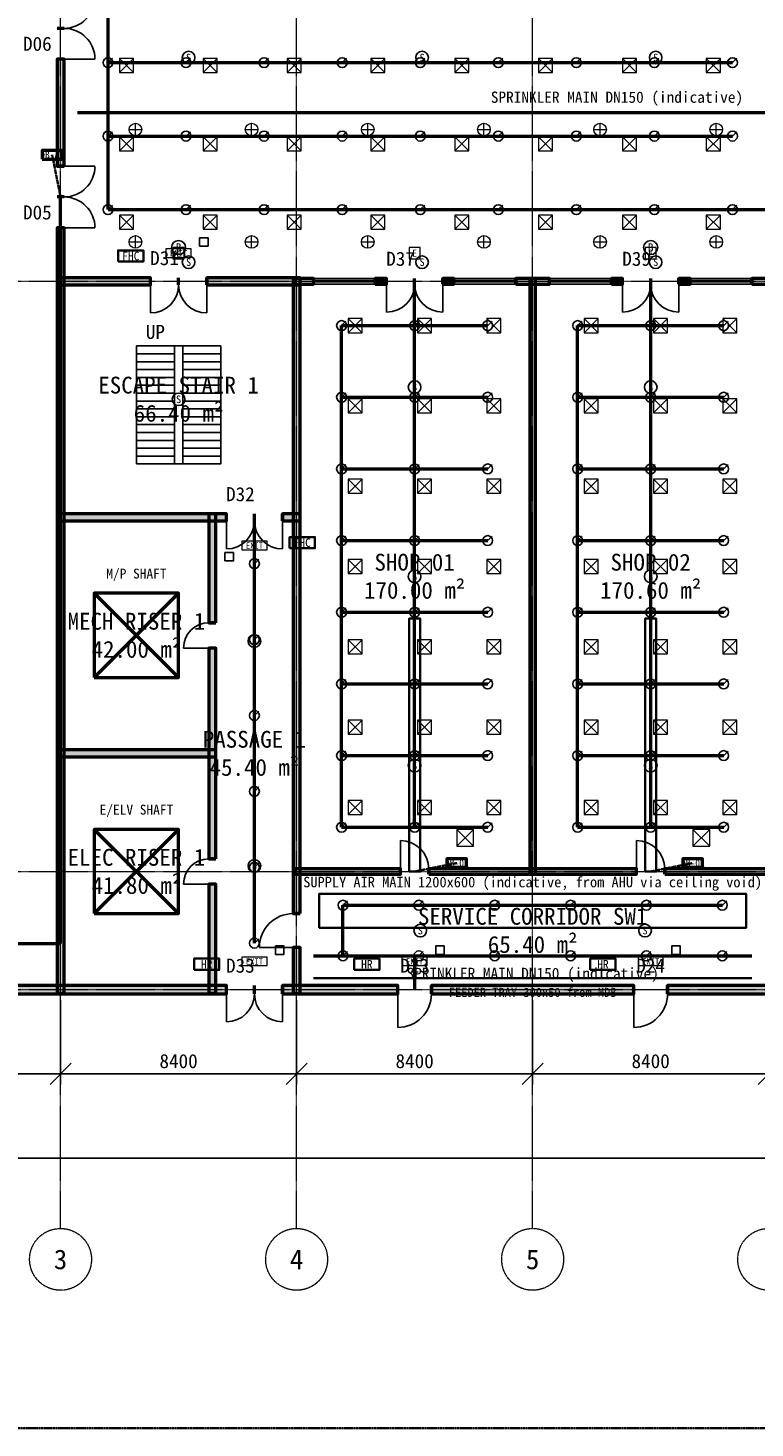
# Model space of a CAD drawing. Header units: millimetres. Extents: x -5300 to 125300, y -375 to 90375.
# Tile 2 of 9: x 21042 to 46912, y 0 to 49812. Entities that reach past the tile are written whole.
import ezdxf
from ezdxf.enums import TextEntityAlignment as Align

# ---------------------------------------------------------------- set-up
doc = ezdxf.new("R2010")
doc.units = ezdxf.units.MM
for name, pattern in [('CENTER', [5.08, 3.175, -0.635, 0.635, -0.635]), ('DASHED', [1.524, 1.27, -0.254]), ('PHANTOM', [6.35, 3.175, -0.635, 0.635, -0.635, 0.635, -0.635])]:
    doc.linetypes.add(name, pattern=pattern)
for name, color, linetype, lineweight in [('0-填充', 8, 'Continuous', 9), ('0-墙体', 7, 'Continuous', 50), ('0-房间', 2, 'Continuous', 18), ('0-标注', 1, 'Continuous', 18), ('0-用地红线', 1, 'PHANTOM', 35), ('0-窗', 5, 'Continuous', 25), ('0-轴线', 1, 'CENTER', 13), ('0-门', 3, 'Continuous', 25), ('0-门窗编号', 2, 'Continuous', 18), ('A-FLOR-STRS', 252, 'Continuous', 25), ('E-ANNO-TEXT', 52, 'Continuous', 18), ('E-DB', 6, 'Continuous', 50), ('E-FALM', 230, 'Continuous', 25), ('E-LITE', 2, 'Continuous', 18), ('E-LITE-EMER', 40, 'Continuous', 18), ('E-TRAY', 210, 'DASHED', 35), ('FP-ANNO-TEXT', 14, 'Continuous', 18), ('FP-HOSE', 20, 'Continuous', 35), ('FP-SPRK-HEAD', 1, 'Continuous', 25), ('FP-SPRK-PIPE', 12, 'Continuous', 50), ('M-ANNO-TEXT', 150, 'Continuous', 18), ('M-HVAC-EQPT', 30, 'Continuous', 50), ('M-HVAC-RCG', 3, 'Continuous', 18), ('M-HVAC-SAD', 5, 'Continuous', 35), ('M-HVAC-SCD', 4, 'Continuous', 18)]:
    doc.layers.add(name, color=color, linetype=linetype, lineweight=lineweight)
doc.styles.add('CN-ARIAL', font='simsun.ttc')
doc.dimstyles.new('CN-100', dxfattribs={"dimscale": 250, "dimtxt": 2, "dimasz": 1.5, "dimexe": 1.5, "dimexo": 1.5, "dimgap": 0.8, "dimtad": 1, "dimdec": 0, "dimdsep": 46, "dimtxsty": 'CN-ARIAL', "dimtsz": 1.5, "dimcen": 2.5, "dimclrd": 256, "dimclre": 256, "dimclrt": 256, "dimazin": 3, "dimtfac": 1, "dimtmove": 0, "dimatfit": 3})

msp = doc.modelspace()

# ---------------------------------------------------------------- hatches: boundary and pattern name
at = {"layer": '0-填充'}
for points in [[(22325, 44900), (22325, 48700), (22075, 48700), (22075, 44900)], [(22325, 15475), (22325, 42700), (22075, 42700), (22075, 15475)], [(22075, 40675), (25400, 40675), (25400, 40925), (22075, 40925)], [(27400, 40675), (30725, 40675), (30725, 40925), (27400, 40925)], [(30725, 18300), (30725, 40925), (30475, 40925), (30475, 18300)], [(30500, 40700), (31200, 40700), (31200, 40900), (30500, 40900)], [(33400, 40700), (33800, 40700), (33800, 40900), (33400, 40900)], [(35800, 40700), (36200, 40700), (36200, 40900), (35800, 40900)], [(38400, 40700), (39600, 40700), (39600, 40900), (38400, 40900)], [(39100, 19700), (39100, 40900), (38900, 40900), (38900, 19700)], [(41800, 40700), (42200, 40700), (42200, 40900), (41800, 40900)], [(44200, 40700), (44600, 40700), (44600, 40900), (44200, 40900)], [(46800, 40700), (47500, 40700), (47500, 40900), (46800, 40900)], [(22075, 32275), (28100, 32275), (28100, 32525), (22075, 32525)], [(27725, 28650), (27725, 32525), (27475, 32525), (27475, 28650)], [(30100, 32275), (30725, 32275), (30725, 32525), (30100, 32525)], [(27725, 20250), (27725, 27750), (27475, 27750), (27475, 20250)], [(22075, 23875), (27725, 23875), (27725, 24125), (22075, 24125)], [(30500, 19700), (34300, 19700), (34300, 19900), (30500, 19900)], [(35300, 19700), (42700, 19700), (42700, 19900), (35300, 19900)], [(43700, 19700), (47500, 19700), (47500, 19900), (43700, 19900)], [(27725, 15475), (27725, 19350), (27475, 19350), (27475, 15475)], [(30725, 15475), (30725, 17100), (30475, 17100), (30475, 15475)], [(19100, 15450), (28100, 15450), (28100, 15750), (19100, 15750)], [(30100, 15450), (34200, 15450), (34200, 15750), (30100, 15750)], [(35400, 15450), (42600, 15450), (42600, 15750), (35400, 15750)], [(43800, 15450), (51000, 15450), (51000, 15750), (43800, 15750)]]:
    msp.add_hatch(color=256, dxfattribs=at).paths.add_polyline_path(points)

# ---------------------------------------------------------------- linework, layer by layer
at = {"layer": '0-墙体'}
for p, q in [((22325, 49800), (22075, 49800)), ((22325, 49800), (22075, 49800)), ((22325, 48700), (22075, 48700)), ((22325, 44900), (22075, 44900)), ((22325, 43800), (22075, 43800)), ((22325, 43800), (22075, 43800)), ((22325, 42700), (22075, 42700)), ((25400, 40675), (25400, 40925)), ((26400, 40675), (26400, 40925)), ((26400, 40675), (26400, 40925)), ((27400, 40675), (27400, 40925)), ((31200, 40700), (31200, 40900)), ((33400, 40700), (33400, 40900)), ((33800, 40700), (33800, 40900)), ((34800, 40700), (34800, 40900)), ((34800, 40700), (34800, 40900)), ((35800, 40700), (35800, 40900)), ((36200, 40700), (36200, 40900)), ((38400, 40700), (38400, 40900)), ((39600, 40700), (39600, 40900)), ((41800, 40700), (41800, 40900)), ((42200, 40700), (42200, 40900)), ((43200, 40700), (43200, 40900)), ((43200, 40700), (43200, 40900)), ((44200, 40700), (44200, 40900)), ((44600, 40700), (44600, 40900)), ((46800, 40700), (46800, 40900)), ((28100, 32275), (28100, 32525)), ((29100, 32275), (29100, 32525)), ((29100, 32275), (29100, 32525)), ((30100, 32275), (30100, 32525)), ((27725, 28650), (27475, 28650)), ((27725, 27750), (27475, 27750)), ((27725, 20250), (27475, 20250)), ((34300, 19700), (34300, 19900)), ((35300, 19700), (35300, 19900)), ((42700, 19700), (42700, 19900)), ((43700, 19700), (43700, 19900)), ((27725, 19350), (27475, 19350)), ((30725, 18300), (30475, 18300)), ((30725, 17100), (30475, 17100)), ((28100, 15450), (28100, 15750)), ((29100, 15450), (29100, 15750)), ((29100, 15450), (29100, 15750)), ((30100, 15450), (30100, 15750)), ((34200, 15450), (34200, 15750)), ((35400, 15450), (35400, 15750)), ((42600, 15450), (42600, 15750)), ((43800, 15450), (43800, 15750))]:
    msp.add_line(p, q, dxfattribs=at)
for points in [[(22325, 44900), (22325, 48700), (22075, 48700), (22075, 44900)], [(22325, 15475), (22325, 42700), (22075, 42700), (22075, 15475)], [(22075, 40675), (25400, 40675), (25400, 40925), (22075, 40925)], [(27400, 40675), (30725, 40675), (30725, 40925), (27400, 40925)], [(30725, 18300), (30725, 40925), (30475, 40925), (30475, 18300)], [(30500, 40700), (31200, 40700), (31200, 40900), (30500, 40900)], [(33400, 40700), (33800, 40700), (33800, 40900), (33400, 40900)], [(35800, 40700), (36200, 40700), (36200, 40900), (35800, 40900)], [(38400, 40700), (39600, 40700), (39600, 40900), (38400, 40900)], [(39100, 19700), (39100, 40900), (38900, 40900), (38900, 19700)], [(41800, 40700), (42200, 40700), (42200, 40900), (41800, 40900)], [(44200, 40700), (44600, 40700), (44600, 40900), (44200, 40900)], [(46800, 40700), (47500, 40700), (47500, 40900), (46800, 40900)], [(22075, 32275), (28100, 32275), (28100, 32525), (22075, 32525)], [(27725, 28650), (27725, 32525), (27475, 32525), (27475, 28650)], [(30100, 32275), (30725, 32275), (30725, 32525), (30100, 32525)], [(27725, 20250), (27725, 27750), (27475, 27750), (27475, 20250)], [(22075, 23875), (27725, 23875), (27725, 24125), (22075, 24125)], [(30500, 19700), (34300, 19700), (34300, 19900), (30500, 19900)], [(35300, 19700), (42700, 19700), (42700, 19900), (35300, 19900)], [(43700, 19700), (47500, 19700), (47500, 19900), (43700, 19900)], [(27725, 15475), (27725, 19350), (27475, 19350), (27475, 15475)], [(30725, 15475), (30725, 17100), (30475, 17100), (30475, 15475)], [(19100, 15450), (28100, 15450), (28100, 15750), (19100, 15750)], [(30100, 15450), (34200, 15450), (34200, 15750), (30100, 15750)], [(35400, 15450), (42600, 15450), (42600, 15750), (35400, 15750)], [(43800, 15450), (51000, 15450), (51000, 15750), (43800, 15750)]]:
    msp.add_lwpolyline(points, close=True, dxfattribs=at)
at = {"layer": '0-用地红线'}
msp.add_lwpolyline([(0, 0), (120000, 0), (120000, 90000), (0, 90000)], close=True, dxfattribs=at)
at = {"layer": '0-窗'}
for p, q in [((31200, 40900), (33400, 40900)), ((36200, 40900), (38400, 40900)), ((39600, 40900), (41800, 40900)), ((44600, 40900), (46800, 40900)), ((31200, 40825), (33400, 40825)), ((31200, 40775), (33400, 40775)), ((31200, 40700), (33400, 40700)), ((36200, 40825), (38400, 40825)), ((36200, 40775), (38400, 40775)), ((36200, 40700), (38400, 40700)), ((39600, 40825), (41800, 40825)), ((39600, 40775), (41800, 40775)), ((39600, 40700), (41800, 40700)), ((44600, 40825), (46800, 40825)), ((44600, 40775), (46800, 40775)), ((44600, 40700), (46800, 40700))]:
    msp.add_line(p, q, dxfattribs=at)
at = {"layer": '0-轴线'}
for p, q in [((22200, 7100), (22200, 86500)), ((30600, 7100), (30600, 86500)), ((39000, 7100), (39000, 86500)), ((-3100, 40800), (123100, 40800)), ((-3100, 19800), (123100, 19800)), ((-3100, 15600), (123100, 15600))]:
    msp.add_line(p, q, dxfattribs=at)
for centre in [(22200, 6000), (30600, 6000), (39000, 6000), (47400, 6000)]:
    msp.add_circle(centre, 1100, dxfattribs=at)
at = {"layer": '0-门'}
for p, q in [((22325, 48700), (23425, 48700)), ((22325, 44900), (23425, 44900)), ((22325, 42700), (23425, 42700)), ((25400, 40675), (25400, 39675)), ((27400, 40675), (27400, 39675)), ((33800, 40700), (33800, 39700)), ((35800, 40700), (35800, 39700)), ((42200, 40700), (42200, 39700)), ((44200, 40700), (44200, 39700)), ((28100, 32275), (28100, 31275)), ((30100, 32275), (30100, 31275)), ((27475, 27750), (26575, 27750)), ((34300, 19900), (34300, 20900)), ((42700, 19900), (42700, 20900)), ((27475, 19350), (26575, 19350)), ((30475, 17100), (29275, 17100)), ((28100, 15450), (28100, 14450)), ((30100, 15450), (30100, 14450)), ((34200, 15450), (34200, 14250)), ((42600, 15450), (42600, 14250))]:
    msp.add_line(p, q, dxfattribs=at)
for centre, radius, start, end in [((22325, 50900), 1100, -90, 0), ((22325, 48700), 1100, 0, 90), ((22325, 44900), 1100, -90, 0), ((22325, 42700), 1100, 0, 90), ((25400, 40675), 1000, -90, 0), ((27400, 40675), 1000, 180, -90), ((33800, 40700), 1000, -90, 0), ((35800, 40700), 1000, 180, -90), ((42200, 40700), 1000, -90, 0), ((44200, 40700), 1000, 180, -90), ((28100, 32275), 1000, -90, 0), ((30100, 32275), 1000, 180, -90), ((27475, 27750), 900, 90, 180), ((34300, 19900), 1000, 0, 90), ((42700, 19900), 1000, 0, 90), ((27475, 19350), 900, 90, 180), ((30475, 17100), 1200, 90, 180), ((28100, 15450), 1000, -90, 0), ((30100, 15450), 1000, 180, -90), ((34200, 15450), 1200, -90, 0), ((42600, 15450), 1200, -90, 0)]:
    msp.add_arc(centre, radius, start, end, dxfattribs=at)
at = {"layer": 'A-FLOR-STRS'}
for p, q in [((24900, 38500), (26250, 38500)), ((24900, 34300), (24900, 38500)), ((26250, 34300), (26250, 38500)), ((26550, 38500), (27900, 38500)), ((26550, 34300), (26550, 38500)), ((27900, 34300), (27900, 38500)), ((24900, 38220), (26250, 38220)), ((24900, 37940), (26250, 37940)), ((26550, 38220), (27900, 38220)), ((26550, 37940), (27900, 37940)), ((24900, 37660), (26250, 37660)), ((24900, 37380), (26250, 37380)), ((26550, 37660), (27900, 37660)), ((26550, 37380), (27900, 37380)), ((24900, 37100), (26250, 37100)), ((26550, 37100), (27900, 37100)), ((24900, 36820), (26250, 36820)), ((24900, 36540), (26250, 36540)), ((26550, 36820), (27900, 36820)), ((26550, 36540), (27900, 36540)), ((24900, 36260), (26250, 36260)), ((24900, 35980), (26250, 35980)), ((26550, 36260), (27900, 36260)), ((26550, 35980), (27900, 35980)), ((24900, 35700), (26250, 35700)), ((24900, 35420), (26250, 35420)), ((26550, 35700), (27900, 35700)), ((26550, 35420), (27900, 35420)), ((24900, 35140), (26250, 35140)), ((26550, 35140), (27900, 35140)), ((24900, 34860), (26250, 34860)), ((24900, 34580), (26250, 34580)), ((26550, 34860), (27900, 34860)), ((26550, 34580), (27900, 34580)), ((24900, 34300), (26250, 34300)), ((26550, 34300), (27900, 34300))]:
    msp.add_line(p, q, dxfattribs=at)
msp.add_lwpolyline([(24900, 34300), (27900, 34300), (27900, 38500), (24900, 38500)], close=True, dxfattribs=at)
at = {"layer": 'E-DB'}
for p, q in [((23400, 18300), (26400, 21300)), ((23400, 21300), (26400, 18300))]:
    msp.add_line(p, q, dxfattribs=at)
for points in [[(21550, 45150), (22250, 45150), (22250, 45450), (21550, 45450)], [(23400, 18300), (26400, 18300), (26400, 21300), (23400, 21300)], [(35950, 19950), (36650, 19950), (36650, 20250), (35950, 20250)], [(44350, 19950), (45050, 19950), (45050, 20250), (44350, 20250)]]:
    msp.add_lwpolyline(points, close=True, dxfattribs=at)
at = {"layer": 'E-FALM'}
for points in [[(27150, 42050), (27450, 42050), (27450, 42350), (27150, 42350)], [(28050, 30850), (28350, 30850), (28350, 31150), (28050, 31150)], [(29850, 16850), (30150, 16850), (30150, 17150), (29850, 17150)], [(35550, 16850), (35850, 16850), (35850, 17150), (35550, 17150)], [(43950, 16850), (44250, 16850), (44250, 17150), (43950, 17150)]]:
    msp.add_lwpolyline(points, close=True, dxfattribs=at)
for centre, radius in [((26755.6, 48760), 225), ((35066.7, 48760), 225), ((43377.8, 48760), 225), ((26400, 42000), 250), ((43200, 42000), 250), ((26755.6, 41480), 225), ((35066.7, 41480), 225), ((43377.8, 41480), 225), ((34800, 37033.3), 225), ((43200, 37033.3), 225), ((26400, 36600), 225), ((34800, 30300), 225), ((43200, 30300), 225), ((29100, 28000), 225), ((34800, 23566.7), 225), ((43200, 23566.7), 225), ((29100, 20000), 225), ((35000, 17700), 225), ((43000, 17700), 225)]:
    msp.add_circle(centre, radius, dxfattribs=at)
at = {"layer": 'E-LITE'}
for p, q in [((24866.7, 45975), (24866.7, 46425)), ((29000, 45975), (29000, 46425)), ((33133.3, 45975), (33133.3, 46425)), ((37266.7, 45975), (37266.7, 46425)), ((41400, 45975), (41400, 46425)), ((45533.3, 45975), (45533.3, 46425)), ((24641.7, 46200), (25091.7, 46200)), ((28775, 46200), (29225, 46200)), ((32908.3, 46200), (33358.3, 46200)), ((37041.7, 46200), (37491.7, 46200)), ((41175, 46200), (41625, 46200)), ((45308.3, 46200), (45758.3, 46200)), ((24866.7, 41975), (24866.7, 42425)), ((29000, 41975), (29000, 42425)), ((33133.3, 41975), (33133.3, 42425)), ((37266.7, 41975), (37266.7, 42425)), ((41400, 41975), (41400, 42425)), ((45533.3, 41975), (45533.3, 42425)), ((24641.7, 42200), (25091.7, 42200)), ((28775, 42200), (29225, 42200)), ((32908.3, 42200), (33358.3, 42200)), ((37041.7, 42200), (37491.7, 42200)), ((41175, 42200), (41625, 42200)), ((45308.3, 42200), (45758.3, 42200))]:
    msp.add_line(p, q, dxfattribs=at)
at = {"layer": 'E-LITE', "const_width": 100}
for points in [[(32100, 19700), (33300, 19700)], [(36300, 19700), (37500, 19700)], [(40500, 19700), (41700, 19700)], [(44700, 19700), (45900, 19700)]]:
    msp.add_lwpolyline(points, dxfattribs=at)
at = {"layer": 'E-LITE'}
for centre in [(24866.7, 46200), (29000, 46200), (33133.3, 46200), (37266.7, 46200), (41400, 46200), (45533.3, 46200), (24866.7, 42200), (29000, 42200), (33133.3, 42200), (37266.7, 42200), (41400, 42200), (45533.3, 42200)]:
    msp.add_circle(centre, 225, dxfattribs=at)
at = {"layer": 'E-LITE-EMER'}
for points in [[(25950, 41650), (26850, 41650), (26850, 41950), (25950, 41950)], [(26200, 41600), (26600, 41600), (26600, 42000), (26200, 42000)], [(34600, 41600), (35000, 41600), (35000, 42000), (34600, 42000)], [(43000, 41600), (43400, 41600), (43400, 42000), (43000, 42000)], [(28650, 31250), (29550, 31250), (29550, 31550), (28650, 31550)], [(28650, 16450), (29550, 16450), (29550, 16750), (28650, 16750)], [(34350, 16450), (35250, 16450), (35250, 16750), (34350, 16750)], [(42750, 16450), (43650, 16450), (43650, 16750), (42750, 16750)]]:
    msp.add_lwpolyline(points, close=True, dxfattribs=at)
at = {"layer": 'E-TRAY'}
for p, q in [((22200, 43800), (21900, 45300)), ((34800, 19800), (36300, 20100)), ((43200, 19800), (44700, 20100)), ((31200, 16000), (46800, 16000))]:
    msp.add_line(p, q, dxfattribs=at)
at = {"layer": 'FP-HOSE'}
for points in [[(24250, 41500), (25150, 41500), (25150, 41900), (24250, 41900)], [(30350, 31300), (31250, 31300), (31250, 31700), (30350, 31700)], [(26950, 16300), (27850, 16300), (27850, 16700), (26950, 16700)], [(32650, 16300), (33550, 16300), (33550, 16700), (32650, 16700)], [(41050, 16300), (41950, 16300), (41950, 16700), (41050, 16700)]]:
    msp.add_lwpolyline(points, close=True, dxfattribs=at)
at = {"layer": 'FP-SPRK-HEAD'}
for p, q in [((23888.9, 48578.6), (24046.4, 48736.1)), ((26666.7, 48578.6), (26824.2, 48736.1)), ((29444.4, 48578.6), (29601.9, 48736.1)), ((32222.2, 48578.6), (32379.7, 48736.1)), ((35000, 48578.6), (35157.5, 48736.1)), ((37777.8, 48578.6), (37935.3, 48736.1)), ((40555.6, 48578.6), (40713.1, 48736.1)), ((43333.3, 48578.6), (43490.8, 48736.1)), ((46111.1, 48578.6), (46268.6, 48736.1)), ((23888.9, 45964.3), (24046.4, 46121.8)), ((26666.7, 45964.3), (26824.2, 46121.8)), ((29444.4, 45964.3), (29601.9, 46121.8)), ((32222.2, 45964.3), (32379.7, 46121.8)), ((35000, 45964.3), (35157.5, 46121.8)), ((37777.8, 45964.3), (37935.3, 46121.8)), ((40555.6, 45964.3), (40713.1, 46121.8)), ((43333.3, 45964.3), (43490.8, 46121.8)), ((46111.1, 45964.3), (46268.6, 46121.8)), ((23888.9, 43350), (24046.4, 43507.5)), ((26666.7, 43350), (26824.2, 43507.5)), ((29444.4, 43350), (29601.9, 43507.5)), ((32222.2, 43350), (32379.7, 43507.5)), ((35000, 43350), (35157.5, 43507.5)), ((37777.8, 43350), (37935.3, 43507.5)), ((40555.6, 43350), (40713.1, 43507.5)), ((43333.3, 43350), (43490.8, 43507.5)), ((46111.1, 43350), (46268.6, 43507.5)), ((32200, 39225), (32357.5, 39382.5)), ((34800, 39225), (34957.5, 39382.5)), ((37400, 39225), (37557.5, 39382.5)), ((40600, 39225), (40757.5, 39382.5)), ((43200, 39225), (43357.5, 39382.5)), ((45800, 39225), (45957.5, 39382.5)), ((32200, 36675), (32357.5, 36832.5)), ((34800, 36675), (34957.5, 36832.5)), ((37400, 36675), (37557.5, 36832.5)), ((40600, 36675), (40757.5, 36832.5)), ((43200, 36675), (43357.5, 36832.5)), ((45800, 36675), (45957.5, 36832.5)), ((32200, 34125), (32357.5, 34282.5)), ((34800, 34125), (34957.5, 34282.5)), ((37400, 34125), (37557.5, 34282.5)), ((40600, 34125), (40757.5, 34282.5)), ((43200, 34125), (43357.5, 34282.5)), ((45800, 34125), (45957.5, 34282.5)), ((32200, 31575), (32357.5, 31732.5)), ((34800, 31575), (34957.5, 31732.5)), ((37400, 31575), (37557.5, 31732.5)), ((40600, 31575), (40757.5, 31732.5)), ((43200, 31575), (43357.5, 31732.5)), ((45800, 31575), (45957.5, 31732.5)), ((29100, 30750), (29257.5, 30907.5)), ((32200, 29025), (32357.5, 29182.5)), ((34800, 29025), (34957.5, 29182.5)), ((37400, 29025), (37557.5, 29182.5)), ((40600, 29025), (40757.5, 29182.5)), ((43200, 29025), (43357.5, 29182.5)), ((45800, 29025), (45957.5, 29182.5)), ((29100, 28050), (29257.5, 28207.5)), ((32200, 26475), (32357.5, 26632.5)), ((34800, 26475), (34957.5, 26632.5)), ((37400, 26475), (37557.5, 26632.5)), ((40600, 26475), (40757.5, 26632.5)), ((43200, 26475), (43357.5, 26632.5)), ((45800, 26475), (45957.5, 26632.5)), ((29100, 25350), (29257.5, 25507.5)), ((32200, 23925), (32357.5, 24082.5)), ((34800, 23925), (34957.5, 24082.5)), ((37400, 23925), (37557.5, 24082.5)), ((40600, 23925), (40757.5, 24082.5)), ((43200, 23925), (43357.5, 24082.5)), ((45800, 23925), (45957.5, 24082.5)), ((29100, 22650), (29257.5, 22807.5)), ((32200, 21375), (32357.5, 21532.5)), ((34800, 21375), (34957.5, 21532.5)), ((37400, 21375), (37557.5, 21532.5)), ((40600, 21375), (40757.5, 21532.5)), ((43200, 21375), (43357.5, 21532.5)), ((45800, 21375), (45957.5, 21532.5)), ((29100, 19950), (29257.5, 20107.5)), ((32250, 18600), (32407.5, 18757.5)), ((34950, 18600), (35107.5, 18757.5)), ((37650, 18600), (37807.5, 18757.5)), ((40350, 18600), (40507.5, 18757.5)), ((43050, 18600), (43207.5, 18757.5)), ((45750, 18600), (45907.5, 18757.5)), ((29100, 17250), (29257.5, 17407.5)), ((32250, 16800), (32407.5, 16957.5)), ((34950, 16800), (35107.5, 16957.5)), ((37650, 16800), (37807.5, 16957.5)), ((40350, 16800), (40507.5, 16957.5)), ((43050, 16800), (43207.5, 16957.5)), ((45750, 16800), (45907.5, 16957.5))]:
    msp.add_line(p, q, dxfattribs=at)
for centre in [(23888.9, 48578.6), (26666.7, 48578.6), (29444.4, 48578.6), (32222.2, 48578.6), (35000, 48578.6), (37777.8, 48578.6), (40555.6, 48578.6), (43333.3, 48578.6), (46111.1, 48578.6), (23888.9, 45964.3), (26666.7, 45964.3), (29444.4, 45964.3), (32222.2, 45964.3), (35000, 45964.3), (37777.8, 45964.3), (40555.6, 45964.3), (43333.3, 45964.3), (46111.1, 45964.3), (23888.9, 43350), (26666.7, 43350), (29444.4, 43350), (32222.2, 43350), (35000, 43350), (37777.8, 43350), (40555.6, 43350), (43333.3, 43350), (46111.1, 43350), (32200, 39225), (34800, 39225), (37400, 39225), (40600, 39225), (43200, 39225), (45800, 39225), (32200, 36675), (34800, 36675), (37400, 36675), (40600, 36675), (43200, 36675), (45800, 36675), (32200, 34125), (34800, 34125), (37400, 34125), (40600, 34125), (43200, 34125), (45800, 34125), (32200, 31575), (34800, 31575), (37400, 31575), (40600, 31575), (43200, 31575), (45800, 31575), (29100, 30750), (32200, 29025), (34800, 29025), (37400, 29025), (40600, 29025), (43200, 29025), (45800, 29025), (29100, 28050), (32200, 26475), (34800, 26475), (37400, 26475), (40600, 26475), (43200, 26475), (45800, 26475), (29100, 25350), (32200, 23925), (34800, 23925), (37400, 23925), (40600, 23925), (43200, 23925), (45800, 23925), (29100, 22650), (32200, 21375), (34800, 21375), (37400, 21375), (40600, 21375), (43200, 21375), (45800, 21375), (29100, 19950), (32250, 18600), (34950, 18600), (37650, 18600), (40350, 18600), (43050, 18600), (45750, 18600), (29100, 17250), (32250, 16800), (34950, 16800), (37650, 16800), (40350, 16800), (43050, 16800), (45750, 16800)]:
    msp.add_circle(centre, 175, dxfattribs=at)
at = {"layer": 'FP-SPRK-PIPE'}
for p, q in [((23888.9, 48578.6), (23888.9, 51192.9)), ((23888.9, 48578.6), (26666.7, 48578.6)), ((23888.9, 45964.3), (23888.9, 48578.6)), ((26666.7, 48578.6), (29444.4, 48578.6)), ((29444.4, 48578.6), (32222.2, 48578.6)), ((32222.2, 48578.6), (35000, 48578.6)), ((35000, 48578.6), (37777.8, 48578.6)), ((37777.8, 48578.6), (40555.6, 48578.6)), ((40555.6, 48578.6), (43333.3, 48578.6)), ((43333.3, 48578.6), (46111.1, 48578.6)), ((22800, 46800), (97200, 46800)), ((23888.9, 45964.3), (26666.7, 45964.3)), ((23888.9, 43350), (23888.9, 45964.3)), ((26666.7, 45964.3), (29444.4, 45964.3)), ((29444.4, 45964.3), (32222.2, 45964.3)), ((32222.2, 45964.3), (35000, 45964.3)), ((35000, 45964.3), (37777.8, 45964.3)), ((37777.8, 45964.3), (40555.6, 45964.3)), ((40555.6, 45964.3), (43333.3, 45964.3)), ((43333.3, 45964.3), (46111.1, 45964.3)), ((22200, 17243.5), (22200, 43800)), ((23888.9, 43350), (26666.7, 43350)), ((23888.9, 43350), (48900, 43350)), ((26666.7, 43350), (29444.4, 43350)), ((29444.4, 43350), (32222.2, 43350)), ((32222.2, 43350), (35000, 43350)), ((35000, 43350), (37777.8, 43350)), ((37777.8, 43350), (40555.6, 43350)), ((40555.6, 43350), (43333.3, 43350)), ((43333.3, 43350), (46111.1, 43350)), ((46111.1, 43350), (48888.9, 43350)), ((34800, 21375), (34800, 40800)), ((43200, 21375), (43200, 40800)), ((32200, 39225), (34800, 39225)), ((32200, 36675), (32200, 39225)), ((34800, 39225), (37400, 39225)), ((40600, 39225), (43200, 39225)), ((40600, 36675), (40600, 39225)), ((43200, 39225), (45800, 39225)), ((32200, 36675), (34800, 36675)), ((32200, 34125), (32200, 36675)), ((34800, 36675), (37400, 36675)), ((40600, 36675), (43200, 36675)), ((40600, 34125), (40600, 36675)), ((43200, 36675), (45800, 36675)), ((32200, 34125), (34800, 34125)), ((32200, 31575), (32200, 34125)), ((34800, 34125), (37400, 34125)), ((40600, 34125), (43200, 34125)), ((40600, 31575), (40600, 34125)), ((43200, 34125), (45800, 34125)), ((29100, 17250), (29100, 32400)), ((32200, 31575), (34800, 31575)), ((32200, 29025), (32200, 31575)), ((34800, 31575), (37400, 31575)), ((40600, 31575), (43200, 31575)), ((40600, 29025), (40600, 31575)), ((43200, 31575), (45800, 31575)), ((29100, 28050), (29100, 30750)), ((32200, 29025), (34800, 29025)), ((32200, 26475), (32200, 29025)), ((34800, 29025), (37400, 29025)), ((40600, 29025), (43200, 29025)), ((40600, 26475), (40600, 29025)), ((43200, 29025), (45800, 29025)), ((29100, 25350), (29100, 28050)), ((32200, 26475), (34800, 26475)), ((32200, 23925), (32200, 26475)), ((34800, 26475), (37400, 26475)), ((40600, 26475), (43200, 26475)), ((40600, 23925), (40600, 26475)), ((43200, 26475), (45800, 26475)), ((29100, 22650), (29100, 25350)), ((32200, 23925), (34800, 23925)), ((32200, 21375), (32200, 23925)), ((34800, 23925), (37400, 23925)), ((40600, 23925), (43200, 23925)), ((40600, 21375), (40600, 23925)), ((43200, 23925), (45800, 23925)), ((29100, 19950), (29100, 22650)), ((32200, 21375), (34800, 21375)), ((32200, 21375), (34800, 21375)), ((34800, 21375), (37400, 21375)), ((40600, 21375), (43200, 21375)), ((40600, 21375), (43200, 21375)), ((43200, 21375), (45800, 21375)), ((29100, 17250), (29100, 19950)), ((32250, 18600), (34950, 18600)), ((32250, 16800), (32250, 18600)), ((34950, 18600), (37650, 18600)), ((37650, 18600), (40350, 18600)), ((40350, 18600), (43050, 18600)), ((43050, 18600), (45750, 18600)), ((7050, 17243.5), (22200, 17243.5)), ((29100, 17250), (29100, 17250)), ((31200, 16800), (46800, 16800)), ((32250, 16800), (34950, 16800)), ((32250, 16800), (34800, 16800)), ((34800, 16800), (34800, 15600)), ((34950, 16800), (37650, 16800)), ((37650, 16800), (40350, 16800)), ((40350, 16800), (43050, 16800)), ((43050, 16800), (45750, 16800))]:
    msp.add_line(p, q, dxfattribs=at)
at = {"layer": 'M-HVAC-EQPT'}
for p, q in [((23400, 26700), (26400, 29700)), ((23400, 29700), (26400, 26700))]:
    msp.add_line(p, q, dxfattribs=at)
msp.add_lwpolyline([(23400, 26700), (26400, 26700), (26400, 29700), (23400, 29700)], close=True, dxfattribs=at)
at = {"layer": 'M-HVAC-RCG'}
for p, q in [((36300, 20700), (36900, 21300)), ((36300, 21300), (36900, 20700)), ((44700, 20700), (45300, 21300)), ((44700, 21300), (45300, 20700))]:
    msp.add_line(p, q, dxfattribs=at)
for points in [[(36300, 20700), (36900, 20700), (36900, 21300), (36300, 21300)], [(44700, 20700), (45300, 20700), (45300, 21300), (44700, 21300)]]:
    msp.add_lwpolyline(points, close=True, dxfattribs=at)
at = {"layer": 'M-HVAC-SAD'}
for points in [[(34600, 19800), (35000, 19800), (35000, 28800), (34600, 28800)], [(43000, 19800), (43400, 19800), (43400, 28800), (43000, 28800)], [(31400, 17800), (46600, 17800), (46600, 19000), (31400, 19000)]]:
    msp.add_lwpolyline(points, close=True, dxfattribs=at)
at = {"layer": 'M-HVAC-SCD'}
for p, q in [((24292, 48223.1), (24792, 48723.1)), ((24292, 48723.1), (24792, 48223.1)), ((27276, 48223.1), (27776, 48723.1)), ((27276, 48723.1), (27776, 48223.1)), ((30260, 48223.1), (30760, 48723.1)), ((30260, 48723.1), (30760, 48223.1)), ((33244, 48223.1), (33744, 48723.1)), ((33244, 48723.1), (33744, 48223.1)), ((36228, 48223.1), (36728, 48723.1)), ((36228, 48723.1), (36728, 48223.1)), ((39212, 48223.1), (39712, 48723.1)), ((39212, 48723.1), (39712, 48223.1)), ((42196, 48223.1), (42696, 48723.1)), ((42196, 48723.1), (42696, 48223.1)), ((45180, 48223.1), (45680, 48723.1)), ((45180, 48723.1), (45680, 48223.1)), ((24292, 45438.5), (24792, 45938.5)), ((24292, 45938.5), (24792, 45438.5)), ((27276, 45438.5), (27776, 45938.5)), ((27276, 45938.5), (27776, 45438.5)), ((30260, 45438.5), (30760, 45938.5)), ((30260, 45938.5), (30760, 45438.5)), ((33244, 45438.5), (33744, 45938.5)), ((33244, 45938.5), (33744, 45438.5)), ((36228, 45438.5), (36728, 45938.5)), ((36228, 45938.5), (36728, 45438.5)), ((39212, 45438.5), (39712, 45938.5)), ((39212, 45938.5), (39712, 45438.5)), ((42196, 45438.5), (42696, 45938.5)), ((42196, 45938.5), (42696, 45438.5)), ((45180, 45438.5), (45680, 45938.5)), ((45180, 45938.5), (45680, 45438.5)), ((24292, 42653.8), (24792, 43153.8)), ((24292, 43153.8), (24792, 42653.8)), ((27276, 42653.8), (27776, 43153.8)), ((27276, 43153.8), (27776, 42653.8)), ((30260, 42653.8), (30760, 43153.8)), ((30260, 43153.8), (30760, 42653.8)), ((33244, 42653.8), (33744, 43153.8)), ((33244, 43153.8), (33744, 42653.8)), ((36228, 42653.8), (36728, 43153.8)), ((36228, 43153.8), (36728, 42653.8)), ((39212, 42653.8), (39712, 43153.8)), ((39212, 43153.8), (39712, 42653.8)), ((42196, 42653.8), (42696, 43153.8)), ((42196, 43153.8), (42696, 42653.8)), ((45180, 42653.8), (45680, 43153.8)), ((45180, 43153.8), (45680, 42653.8)), ((32433.3, 38971.4), (32933.3, 39471.4)), ((32433.3, 39471.4), (32933.3, 38971.4)), ((34900, 38971.4), (35400, 39471.4)), ((34900, 39471.4), (35400, 38971.4)), ((37366.7, 38971.4), (37866.7, 39471.4)), ((37366.7, 39471.4), (37866.7, 38971.4)), ((40833.3, 38971.4), (41333.3, 39471.4)), ((40833.3, 39471.4), (41333.3, 38971.4)), ((43300, 38971.4), (43800, 39471.4)), ((43300, 39471.4), (43800, 38971.4)), ((45766.7, 38971.4), (46266.7, 39471.4)), ((45766.7, 39471.4), (46266.7, 38971.4)), ((32433.3, 36114.3), (32933.3, 36614.3)), ((32433.3, 36614.3), (32933.3, 36114.3)), ((34900, 36114.3), (35400, 36614.3)), ((34900, 36614.3), (35400, 36114.3)), ((37366.7, 36114.3), (37866.7, 36614.3)), ((37366.7, 36614.3), (37866.7, 36114.3)), ((40833.3, 36114.3), (41333.3, 36614.3)), ((40833.3, 36614.3), (41333.3, 36114.3)), ((43300, 36114.3), (43800, 36614.3)), ((43300, 36614.3), (43800, 36114.3)), ((45766.7, 36114.3), (46266.7, 36614.3)), ((45766.7, 36614.3), (46266.7, 36114.3)), ((32433.3, 33257.1), (32933.3, 33757.1)), ((32433.3, 33757.1), (32933.3, 33257.1)), ((34900, 33257.1), (35400, 33757.1)), ((34900, 33757.1), (35400, 33257.1)), ((37366.7, 33257.1), (37866.7, 33757.1)), ((37366.7, 33757.1), (37866.7, 33257.1)), ((40833.3, 33257.1), (41333.3, 33757.1)), ((40833.3, 33757.1), (41333.3, 33257.1)), ((43300, 33257.1), (43800, 33757.1)), ((43300, 33757.1), (43800, 33257.1)), ((45766.7, 33257.1), (46266.7, 33757.1)), ((45766.7, 33757.1), (46266.7, 33257.1)), ((32433.3, 30400), (32933.3, 30900)), ((32433.3, 30900), (32933.3, 30400)), ((34900, 30400), (35400, 30900)), ((34900, 30900), (35400, 30400)), ((37366.7, 30400), (37866.7, 30900)), ((37366.7, 30900), (37866.7, 30400)), ((40833.3, 30400), (41333.3, 30900)), ((40833.3, 30900), (41333.3, 30400)), ((43300, 30400), (43800, 30900)), ((43300, 30900), (43800, 30400)), ((45766.7, 30400), (46266.7, 30900)), ((45766.7, 30900), (46266.7, 30400)), ((32433.3, 27542.9), (32933.3, 28042.9)), ((32433.3, 28042.9), (32933.3, 27542.9)), ((34900, 27542.9), (35400, 28042.9)), ((34900, 28042.9), (35400, 27542.9)), ((37366.7, 27542.9), (37866.7, 28042.9)), ((37366.7, 28042.9), (37866.7, 27542.9)), ((40833.3, 27542.9), (41333.3, 28042.9)), ((40833.3, 28042.9), (41333.3, 27542.9)), ((43300, 27542.9), (43800, 28042.9)), ((43300, 28042.9), (43800, 27542.9)), ((45766.7, 27542.9), (46266.7, 28042.9)), ((45766.7, 28042.9), (46266.7, 27542.9)), ((32433.3, 24685.7), (32933.3, 25185.7)), ((32433.3, 25185.7), (32933.3, 24685.7)), ((34900, 24685.7), (35400, 25185.7)), ((34900, 25185.7), (35400, 24685.7)), ((37366.7, 24685.7), (37866.7, 25185.7)), ((37366.7, 25185.7), (37866.7, 24685.7)), ((40833.3, 24685.7), (41333.3, 25185.7)), ((40833.3, 25185.7), (41333.3, 24685.7)), ((43300, 24685.7), (43800, 25185.7)), ((43300, 25185.7), (43800, 24685.7)), ((45766.7, 24685.7), (46266.7, 25185.7)), ((45766.7, 25185.7), (46266.7, 24685.7)), ((32433.3, 21828.6), (32933.3, 22328.6)), ((32433.3, 22328.6), (32933.3, 21828.6)), ((34900, 21828.6), (35400, 22328.6)), ((34900, 22328.6), (35400, 21828.6)), ((37366.7, 21828.6), (37866.7, 22328.6)), ((37366.7, 22328.6), (37866.7, 21828.6)), ((40833.3, 21828.6), (41333.3, 22328.6)), ((40833.3, 22328.6), (41333.3, 21828.6)), ((43300, 21828.6), (43800, 22328.6)), ((43300, 22328.6), (43800, 21828.6)), ((45766.7, 21828.6), (46266.7, 22328.6)), ((45766.7, 22328.6), (46266.7, 21828.6))]:
    msp.add_line(p, q, dxfattribs=at)
for points in [[(24292, 48223.1), (24792, 48223.1), (24792, 48723.1), (24292, 48723.1)], [(27276, 48223.1), (27776, 48223.1), (27776, 48723.1), (27276, 48723.1)], [(30260, 48223.1), (30760, 48223.1), (30760, 48723.1), (30260, 48723.1)], [(33244, 48223.1), (33744, 48223.1), (33744, 48723.1), (33244, 48723.1)], [(36228, 48223.1), (36728, 48223.1), (36728, 48723.1), (36228, 48723.1)], [(39212, 48223.1), (39712, 48223.1), (39712, 48723.1), (39212, 48723.1)], [(42196, 48223.1), (42696, 48223.1), (42696, 48723.1), (42196, 48723.1)], [(45180, 48223.1), (45680, 48223.1), (45680, 48723.1), (45180, 48723.1)], [(24292, 45438.5), (24792, 45438.5), (24792, 45938.5), (24292, 45938.5)], [(27276, 45438.5), (27776, 45438.5), (27776, 45938.5), (27276, 45938.5)], [(30260, 45438.5), (30760, 45438.5), (30760, 45938.5), (30260, 45938.5)], [(33244, 45438.5), (33744, 45438.5), (33744, 45938.5), (33244, 45938.5)], [(36228, 45438.5), (36728, 45438.5), (36728, 45938.5), (36228, 45938.5)], [(39212, 45438.5), (39712, 45438.5), (39712, 45938.5), (39212, 45938.5)], [(42196, 45438.5), (42696, 45438.5), (42696, 45938.5), (42196, 45938.5)], [(45180, 45438.5), (45680, 45438.5), (45680, 45938.5), (45180, 45938.5)], [(24292, 42653.8), (24792, 42653.8), (24792, 43153.8), (24292, 43153.8)], [(27276, 42653.8), (27776, 42653.8), (27776, 43153.8), (27276, 43153.8)], [(30260, 42653.8), (30760, 42653.8), (30760, 43153.8), (30260, 43153.8)], [(33244, 42653.8), (33744, 42653.8), (33744, 43153.8), (33244, 43153.8)], [(36228, 42653.8), (36728, 42653.8), (36728, 43153.8), (36228, 43153.8)], [(39212, 42653.8), (39712, 42653.8), (39712, 43153.8), (39212, 43153.8)], [(42196, 42653.8), (42696, 42653.8), (42696, 43153.8), (42196, 43153.8)], [(45180, 42653.8), (45680, 42653.8), (45680, 43153.8), (45180, 43153.8)], [(32433.3, 38971.4), (32933.3, 38971.4), (32933.3, 39471.4), (32433.3, 39471.4)], [(34900, 38971.4), (35400, 38971.4), (35400, 39471.4), (34900, 39471.4)], [(37366.7, 38971.4), (37866.7, 38971.4), (37866.7, 39471.4), (37366.7, 39471.4)], [(40833.3, 38971.4), (41333.3, 38971.4), (41333.3, 39471.4), (40833.3, 39471.4)], [(43300, 38971.4), (43800, 38971.4), (43800, 39471.4), (43300, 39471.4)], [(45766.7, 38971.4), (46266.7, 38971.4), (46266.7, 39471.4), (45766.7, 39471.4)], [(32433.3, 36114.3), (32933.3, 36114.3), (32933.3, 36614.3), (32433.3, 36614.3)], [(34900, 36114.3), (35400, 36114.3), (35400, 36614.3), (34900, 36614.3)], [(37366.7, 36114.3), (37866.7, 36114.3), (37866.7, 36614.3), (37366.7, 36614.3)], [(40833.3, 36114.3), (41333.3, 36114.3), (41333.3, 36614.3), (40833.3, 36614.3)], [(43300, 36114.3), (43800, 36114.3), (43800, 36614.3), (43300, 36614.3)], [(45766.7, 36114.3), (46266.7, 36114.3), (46266.7, 36614.3), (45766.7, 36614.3)], [(32433.3, 33257.1), (32933.3, 33257.1), (32933.3, 33757.1), (32433.3, 33757.1)], [(34900, 33257.1), (35400, 33257.1), (35400, 33757.1), (34900, 33757.1)], [(37366.7, 33257.1), (37866.7, 33257.1), (37866.7, 33757.1), (37366.7, 33757.1)], [(40833.3, 33257.1), (41333.3, 33257.1), (41333.3, 33757.1), (40833.3, 33757.1)], [(43300, 33257.1), (43800, 33257.1), (43800, 33757.1), (43300, 33757.1)], [(45766.7, 33257.1), (46266.7, 33257.1), (46266.7, 33757.1), (45766.7, 33757.1)], [(32433.3, 30400), (32933.3, 30400), (32933.3, 30900), (32433.3, 30900)], [(34900, 30400), (35400, 30400), (35400, 30900), (34900, 30900)], [(37366.7, 30400), (37866.7, 30400), (37866.7, 30900), (37366.7, 30900)], [(40833.3, 30400), (41333.3, 30400), (41333.3, 30900), (40833.3, 30900)], [(43300, 30400), (43800, 30400), (43800, 30900), (43300, 30900)], [(45766.7, 30400), (46266.7, 30400), (46266.7, 30900), (45766.7, 30900)], [(32433.3, 27542.9), (32933.3, 27542.9), (32933.3, 28042.9), (32433.3, 28042.9)], [(34900, 27542.9), (35400, 27542.9), (35400, 28042.9), (34900, 28042.9)], [(37366.7, 27542.9), (37866.7, 27542.9), (37866.7, 28042.9), (37366.7, 28042.9)], [(40833.3, 27542.9), (41333.3, 27542.9), (41333.3, 28042.9), (40833.3, 28042.9)], [(43300, 27542.9), (43800, 27542.9), (43800, 28042.9), (43300, 28042.9)], [(45766.7, 27542.9), (46266.7, 27542.9), (46266.7, 28042.9), (45766.7, 28042.9)], [(32433.3, 24685.7), (32933.3, 24685.7), (32933.3, 25185.7), (32433.3, 25185.7)], [(34900, 24685.7), (35400, 24685.7), (35400, 25185.7), (34900, 25185.7)], [(37366.7, 24685.7), (37866.7, 24685.7), (37866.7, 25185.7), (37366.7, 25185.7)], [(40833.3, 24685.7), (41333.3, 24685.7), (41333.3, 25185.7), (40833.3, 25185.7)], [(43300, 24685.7), (43800, 24685.7), (43800, 25185.7), (43300, 25185.7)], [(45766.7, 24685.7), (46266.7, 24685.7), (46266.7, 25185.7), (45766.7, 25185.7)], [(32433.3, 21828.6), (32933.3, 21828.6), (32933.3, 22328.6), (32433.3, 22328.6)], [(34900, 21828.6), (35400, 21828.6), (35400, 22328.6), (34900, 22328.6)], [(37366.7, 21828.6), (37866.7, 21828.6), (37866.7, 22328.6), (37366.7, 22328.6)], [(40833.3, 21828.6), (41333.3, 21828.6), (41333.3, 22328.6), (40833.3, 22328.6)], [(43300, 21828.6), (43800, 21828.6), (43800, 22328.6), (43300, 22328.6)], [(45766.7, 21828.6), (46266.7, 21828.6), (46266.7, 22328.6), (45766.7, 22328.6)]]:
    msp.add_lwpolyline(points, close=True, dxfattribs=at)

# ---------------------------------------------------------------- texts
at = {"layer": '0-房间', "char_height": 600, "attachment_point": 5, "style": 'CN-ARIAL'}
for s, insert in [('ESCAPE STAIR 1\\P66.40 m²', (26400, 36600)), ('SHOP 01\\P170.00 m²', (34800, 30300)), ('SHOP 02\\P170.60 m²', (43200, 30300)), ('MECH RISER 1\\P42.00 m²', (24900, 28200)), ('PASSAGE 1\\P45.40 m²', (29100, 24000)), ('ELEC RISER 1\\P41.80 m²', (24900, 19800)), ('SERVICE CORRIDOR SW1\\P65.40 m²', (39000, 17700))]:
    msp.add_mtext(s, dxfattribs=dict(at, insert=insert))
at = {"layer": '0-轴线', "style": 'CN-ARIAL'}
for s, p in [('3', (22200, 6000)), ('4', (30600, 6000)), ('5', (39000, 6000))]:
    msp.add_text(s, height=700, dxfattribs=at).set_placement(p, align=Align.MIDDLE_CENTER)
at = {"layer": '0-门窗编号', "style": 'CN-ARIAL'}
for s, p in [('D06', (21375, 49250)), ('D05', (21375, 43250)), ('D31', (25900, 41625)), ('D37', (34300, 41600)), ('D39', (42700, 41600)), ('D32', (28600, 33225)), ('D33', (28600, 16450)), ('D23', (34800, 16450)), ('D24', (43200, 16450))]:
    msp.add_text(s, height=500, dxfattribs=at).set_placement(p, align=Align.MIDDLE_CENTER)
at = {"layer": 'A-FLOR-STRS', "style": 'CN-ARIAL'}
msp.add_text('UP', height=500, dxfattribs=at).set_placement((25575, 39000), align=Align.MIDDLE_CENTER)
at = {"layer": 'E-ANNO-TEXT', "style": 'CN-ARIAL'}
for s, height, p in [('DB-AW', 250, (21900, 45300)), ('EXIT', 225, (26400, 41800)), ('EXIT', 225, (29100, 31400)), ('E/ELV SHAFT', 350, (24900, 22000)), ('DB-01', 250, (36300, 20100)), ('DB-02', 250, (44700, 20100)), ('EXIT', 225, (29100, 16600)), ('EXIT', 225, (34800, 16600)), ('EXIT', 225, (43200, 16600)), ('FEEDER TRAY 300x50 from MDB', 325, (39000, 15500))]:
    msp.add_text(s, height=height, dxfattribs=at).set_placement(p, align=Align.MIDDLE_CENTER)
at = {"layer": 'E-FALM', "style": 'CN-ARIAL'}
for s, height, p in [('S', 270, (26755.6, 48760)), ('S', 270, (35066.7, 48760)), ('S', 270, (43377.8, 48760)), ('B', 300, (26400, 42000)), ('B', 300, (43200, 42000)), ('S', 270, (26755.6, 41480)), ('S', 270, (35066.7, 41480)), ('S', 270, (43377.8, 41480)), ('S', 270, (34800, 37033.3)), ('S', 270, (43200, 37033.3)), ('S', 270, (26400, 36600)), ('S', 270, (34800, 30300)), ('S', 270, (43200, 30300)), ('S', 270, (29100, 28000)), ('S', 270, (34800, 23566.7)), ('S', 270, (43200, 23566.7)), ('S', 270, (29100, 20000)), ('S', 270, (35000, 17700)), ('S', 270, (43000, 17700))]:
    msp.add_text(s, height=height, dxfattribs=at).set_placement(p, align=Align.MIDDLE_CENTER)
at = {"layer": 'E-LITE-EMER', "style": 'CN-ARIAL'}
for p in [(26400, 41800), (34800, 41800), (43200, 41800)]:
    msp.add_text('E', height=250, dxfattribs=at).set_placement(p, align=Align.MIDDLE_CENTER)
at = {"layer": 'FP-ANNO-TEXT', "style": 'CN-ARIAL'}
for s, height, p in [('SPRINKLER MAIN DN150 (indicative)', 400, (42000, 47350)), ('FHC', 300, (24700, 41700)), ('FHC', 300, (30800, 31500)), ('HR', 300, (27400, 16500)), ('HR', 300, (33100, 16500)), ('HR', 300, (41500, 16500)), ('SPRINKLER MAIN DN150 (indicative)', 400, (39000, 16175))]:
    msp.add_text(s, height=height, dxfattribs=at).set_placement(p, align=Align.MIDDLE_CENTER)
at = {"layer": 'M-ANNO-TEXT', "style": 'CN-ARIAL'}
for s, height, p in [('M/P SHAFT', 350, (24900, 30400)), ('SUPPLY AIR MAIN 1200x600 (indicative, from AHU via ceiling void)', 375, (39000, 19425))]:
    msp.add_text(s, height=height, dxfattribs=at).set_placement(p, align=Align.MIDDLE_CENTER)

# ---------------------------------------------------------------- dimensions: what is measured, and where the dimension line sits
at = {"layer": '0-标注'}
for base, p1, p2 in [((5400, 9600), (5400, 15600), (114600, 15600)), ((13800, 12600), (13800, 15600), (22200, 15600)), ((22200, 12600), (22200, 15600), (30600, 15600)), ((30600, 12600), (30600, 15600), (39000, 15600)), ((39000, 12600), (39000, 15600), (47400, 15600))]:
    msp.add_linear_dim(base=base, p1=p1, p2=p2, dimstyle='CN-100', dxfattribs=at).render()

doc.saveas('drawing.dxf')
